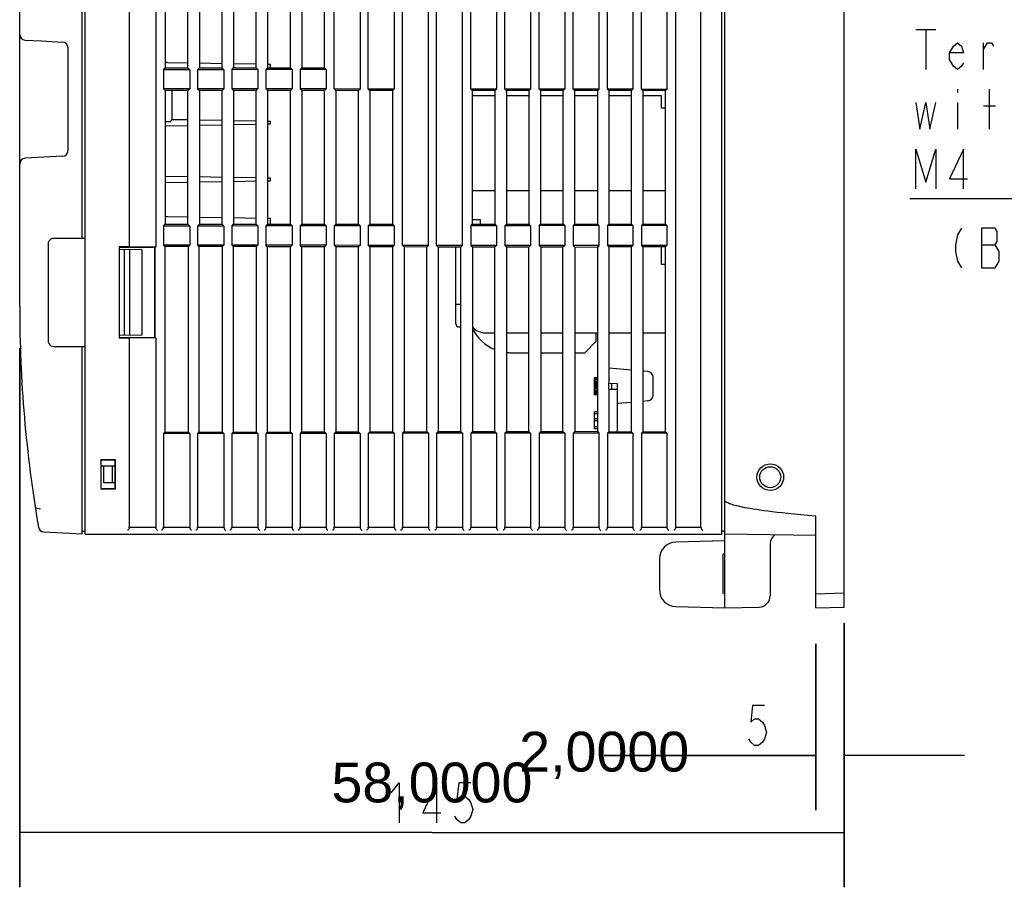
# Model space of a CAD drawing. Extents: x 20 to 400, y 160 to 434.
# Tile 8 of 20: x 134 to 203, y 267 to 328. Entities that reach past the tile are written whole.
import ezdxf

# ---------------------------------------------------------------- set-up
doc = ezdxf.new("R2010")
doc.units = 0
doc.header["$LTSCALE"] = 4.2
doc.header["$MEASUREMENT"] = 0
doc.layers.get('0').update_dxf_attribs({"linetype": 'CONTINUOUS'})
doc.layers.add('ALL_DIM', color=7, linetype='CONTINUOUS')
doc.layers.add('ALL_NOTE', color=7, linetype='CONTINUOUS')
doc.styles.get("Standard").update_dxf_attribs({"font": 'txt.shx'})

msp = doc.modelspace()

# ---------------------------------------------------------------- hatches: boundary and pattern name
h = msp.add_hatch(color=2)
h.paths.add_polyline_path([(134.162407, 267.375139), (134.162407, 305.311066)])
h.paths.add_polyline_path([(192.162407, 267.375139), (192.162407, 285.963164)])
edge = h.paths.add_edge_path(flags=0)
h = msp.add_hatch(color=2)
h.paths.add_polyline_path([(190.162407, 272.81474), (190.162407, 284.511204)])
h.paths.add_polyline_path([(192.162407, 272.81474), (192.162407, 284.563575)])
h.paths.add_polyline_path([(190.162407, 276.660749), (175.281776, 276.660749)])

# ---------------------------------------------------------------- linework, layer by layer
at = {"linetype": 'CONTINUOUS'}
for p, q in [((192.162407, 287.086443), (192.162407, 390.981699)), ((161.090804, 312.545794), (161.090804, 385.339327)), ((162.912301, 312.543847), (162.912301, 385.339327)), ((163.493369, 312.543226), (163.493369, 385.339327)), ((165.309735, 312.541284), (165.309735, 385.339327)), ((180.311327, 292.728815), (180.311327, 385.339327)), ((182.091777, 292.728815), (182.091777, 385.339327)), ((134.162407, 308.234071), (134.162407, 381.61396)), ((143.732824, 352.427089), (143.732824, 312.43058)), ((141.87028, 348.434071), (141.87028, 312.43058)), ((156.285673, 323.55093), (156.285673, 338.517212)), ((158.117432, 338.51917), (158.117432, 323.548972)), ((158.688238, 323.548362), (158.688238, 338.51978)), ((160.514866, 338.521732), (160.514866, 323.54641)), ((165.895935, 323.540658), (165.895935, 338.527484)), ((167.70717, 338.529421), (167.70717, 323.538722)), ((168.2985, 323.53809), (168.2985, 338.530053)), ((170.104604, 338.531983), (170.104604, 323.536159)), ((170.701065, 323.535521), (170.701065, 338.532621)), ((172.502039, 338.534546), (172.502039, 323.533596)), ((173.103631, 323.532953), (173.103631, 338.535189)), ((174.912974, 338.537123), (174.912974, 323.531019)), ((175.506196, 323.530385), (175.506196, 338.537757)), ((177.296908, 338.539671), (177.296908, 323.528471)), ((177.908762, 323.527817), (177.908762, 338.540325)), ((179.694343, 338.542234), (179.694343, 323.525908)), ((144.402407, 337.034071), (144.402407, 325.034071)), ((146.002407, 325.034071), (146.002407, 337.034071)), ((146.802407, 337.034071), (146.802407, 325.034071)), ((148.402407, 325.034071), (148.402407, 337.034071)), ((149.202407, 337.034071), (149.202407, 325.034071)), ((150.802407, 325.034071), (150.802407, 337.034071)), ((151.602407, 337.034071), (151.602407, 325.034071)), ((153.202407, 325.034071), (153.202407, 337.034071)), ((154.002407, 337.034071), (154.002407, 325.034071)), ((155.602407, 325.034071), (155.602407, 337.034071)), ((138.562407, 313.046072), (138.562407, 331.23058)), ((138.762407, 292.234071), (138.762407, 331.634102)), ((183.562407, 292.234071), (183.562407, 331.130611)), ((183.762407, 287.034071), (183.762407, 331.133697)), ((134.541473, 326.992392), (135.692674, 326.93206)), ((135.692834, 326.932051), (137.183342, 326.853937)), ((137.562407, 319.213657), (137.562407, 326.454485)), ((144.272846, 324.904371), (144.402407, 325.034071)), ((146.130259, 324.906356), (144.272846, 324.904371)), ((144.272846, 324.904371), (144.272846, 323.563771)), ((144.402407, 325.034071), (146.002407, 325.034071)), ((144.588445, 325.420351), (146.002407, 325.39567)), ((146.130259, 324.906356), (146.002407, 325.034071)), ((146.130259, 324.906356), (146.130259, 323.561786)), ((146.675411, 324.906939), (146.802407, 325.034071)), ((148.527693, 324.908919), (146.675411, 324.906939)), ((146.675411, 324.906939), (146.675411, 323.561203)), ((146.802407, 325.381706), (148.402407, 325.353778)), ((146.802407, 325.034071), (148.402407, 325.034071)), ((148.527693, 324.908919), (148.402407, 325.034071)), ((148.527693, 324.908919), (148.527693, 323.559223)), ((149.077977, 324.909507), (149.202407, 325.034071)), ((150.925128, 324.911482), (149.077977, 324.909507)), ((149.077977, 324.909507), (149.077977, 323.558635)), ((149.202407, 325.339814), (150.802407, 325.311886)), ((149.202407, 325.034071), (150.802407, 325.034071)), ((150.925128, 324.911482), (150.802407, 325.034071)), ((150.925128, 324.911482), (150.925128, 323.55666)), ((151.480542, 324.912075), (151.602407, 325.034071)), ((153.322562, 324.914044), (151.480542, 324.912075)), ((151.480542, 324.912075), (151.480542, 323.556067)), ((151.602407, 325.297922), (151.802407, 325.294431)), ((151.602407, 325.034071), (153.202407, 325.034071)), ((151.802407, 325.034071), (151.802407, 325.294431)), ((153.322562, 324.914044), (153.202407, 325.034071)), ((153.322562, 324.914044), (153.322562, 323.554098)), ((153.883107, 324.914644), (154.002407, 325.034071)), ((155.719997, 324.916607), (153.883107, 324.914644)), ((153.883107, 324.914644), (153.883107, 323.553499)), ((154.002407, 325.034071), (155.602407, 325.034071)), ((155.719997, 324.916607), (155.602407, 325.034071)), ((155.719997, 324.916607), (155.719997, 323.551535)), ((146.130259, 323.561786), (144.272846, 323.563771)), ((144.272846, 323.563771), (144.402407, 323.434071)), ((146.130259, 323.561786), (146.002407, 323.434071)), ((148.527693, 323.559223), (146.675411, 323.561203)), ((146.675411, 323.561203), (146.802407, 323.434071)), ((148.527693, 323.559223), (148.402407, 323.434071)), ((150.925128, 323.55666), (149.077977, 323.558635)), ((149.077977, 323.558635), (149.202407, 323.434071)), ((150.925128, 323.55666), (150.802407, 323.434071)), ((153.322562, 323.554098), (151.480542, 323.556067)), ((151.480542, 323.556067), (151.602407, 323.434071)), ((153.322562, 323.554098), (153.202407, 323.434071)), ((155.719997, 323.551535), (153.883107, 323.553499)), ((153.883107, 323.553499), (154.002407, 323.434071)), ((155.719997, 323.551535), (155.602407, 323.434071)), ((158.117432, 323.548972), (156.285673, 323.55093)), ((156.285673, 323.55093), (156.402407, 323.434071)), ((158.117432, 323.548972), (158.002407, 323.434071)), ((160.514866, 323.54641), (158.688238, 323.548362)), ((158.688238, 323.548362), (158.802407, 323.434071)), ((160.514866, 323.54641), (160.402407, 323.434071)), ((167.70717, 323.538722), (165.895935, 323.540658)), ((165.895935, 323.540658), (166.002407, 323.434071)), ((167.70717, 323.538722), (167.602407, 323.434071)), ((170.104604, 323.536159), (168.2985, 323.53809)), ((168.2985, 323.53809), (168.402407, 323.434071)), ((170.104604, 323.536159), (170.002407, 323.434071)), ((172.502039, 323.533596), (170.701065, 323.535521)), ((170.701065, 323.535521), (170.802407, 323.434071)), ((172.502039, 323.533596), (172.402407, 323.434071)), ((174.912974, 323.531019), (173.103631, 323.532953)), ((173.103631, 323.532953), (173.202407, 323.434071)), ((174.912974, 323.531019), (174.829577, 323.434071)), ((177.296908, 323.528471), (175.506196, 323.530385)), ((175.506196, 323.530385), (175.602407, 323.434071)), ((177.296908, 323.528471), (177.202407, 323.434071)), ((179.694343, 323.525908), (177.908762, 323.527817)), ((177.908762, 323.527817), (178.002407, 323.434071)), ((179.694343, 323.525908), (179.602407, 323.434071)), ((146.002407, 323.434071), (144.402407, 323.434071)), ((144.402407, 323.434071), (144.402407, 314.035986)), ((144.882407, 321.455369), (144.882407, 323.434071)), ((146.002407, 314.034071), (146.002407, 323.434071)), ((148.402407, 323.434071), (146.802407, 323.434071)), ((146.802407, 323.434071), (146.802407, 314.034071)), ((148.402407, 314.034071), (148.402407, 323.434071)), ((150.802407, 323.434071), (149.202407, 323.434071)), ((149.202407, 323.434071), (149.202407, 314.034071)), ((150.802407, 314.034071), (150.802407, 323.434071)), ((153.202407, 323.434071), (151.602407, 323.434071)), ((151.602407, 323.434071), (151.602407, 314.034071)), ((153.202407, 314.034071), (153.202407, 323.434071)), ((155.602407, 323.434071), (154.002407, 323.434071)), ((154.002407, 323.434071), (154.002407, 314.034071)), ((155.602407, 314.034071), (155.602407, 323.434071)), ((158.002407, 323.434071), (156.402407, 323.434071)), ((156.402407, 323.434071), (156.402407, 314.034071)), ((158.002407, 314.034071), (158.002407, 323.434071)), ((160.402407, 323.434071), (158.802407, 323.434071)), ((158.802407, 323.434071), (158.802407, 314.034071)), ((160.402407, 314.034071), (160.402407, 323.434071)), ((167.602407, 323.434071), (166.002407, 323.434071)), ((166.002407, 323.434071), (166.002407, 314.034071)), ((167.602407, 323.074071), (166.002407, 323.074071)), ((167.602407, 314.034071), (167.602407, 323.434071)), ((170.002407, 323.434071), (168.402407, 323.434071)), ((168.402407, 323.434071), (168.402407, 314.034071)), ((170.002407, 323.074071), (168.402407, 323.074071)), ((170.002407, 314.034071), (170.002407, 323.434071)), ((172.402407, 323.434071), (170.802407, 323.434071)), ((170.802407, 323.434071), (170.802407, 314.034071)), ((172.402407, 323.074071), (170.802407, 323.074071)), ((172.402407, 314.034071), (172.402407, 323.434071)), ((174.829577, 323.434071), (173.202407, 323.434071)), ((173.202407, 323.434071), (173.202407, 314.034071)), ((174.829577, 323.074071), (173.202407, 323.074071)), ((174.829577, 314.034071), (174.829577, 323.434071)), ((177.202407, 323.434071), (175.602407, 323.434071)), ((175.602407, 323.434071), (175.602407, 314.034071)), ((177.202407, 323.074071), (175.602407, 323.074071)), ((177.202407, 314.034071), (177.202407, 323.434071)), ((179.602407, 323.434071), (178.002407, 323.434071)), ((178.002407, 323.434071), (178.002407, 314.034071)), ((179.322407, 323.074071), (178.002407, 323.074071)), ((179.322407, 322.194071), (179.322407, 323.074071)), ((179.602407, 314.034071), (179.602407, 323.434071)), ((179.602407, 322.194071), (179.322407, 322.194071)), ((144.88181, 321.41523), (146.002407, 321.39567)), ((144.685898, 321.249493), (144.402407, 321.244544)), ((144.402407, 320.964544), (146.002407, 320.992472)), ((146.802407, 321.381706), (148.402407, 321.353778)), ((146.802407, 321.006436), (148.402407, 321.034364)), ((149.202407, 321.339814), (150.802407, 321.311886)), ((149.202407, 321.048328), (150.802407, 321.076257)), ((151.602407, 321.297922), (151.802407, 321.294431)), ((151.602407, 321.090221), (151.802407, 321.093712)), ((151.802407, 321.093712), (151.802407, 321.294431)), ((137.183342, 318.814205), (134.541473, 318.675751)), ((144.402407, 317.423598), (146.002407, 317.39567)), ((146.802407, 317.381706), (148.402407, 317.353778)), ((149.202407, 317.339814), (150.802407, 317.311886)), ((151.602407, 317.297922), (151.802407, 317.294431)), ((151.802407, 317.093712), (151.802407, 317.294431)), ((144.402407, 316.964544), (146.002407, 316.992472)), ((146.802407, 317.006436), (148.402407, 317.034364)), ((149.202407, 317.048328), (150.802407, 317.076257)), ((151.602407, 317.090221), (151.802407, 317.093712)), ((167.602407, 316.394071), (166.002407, 316.394071)), ((170.002407, 316.394071), (168.402407, 316.394071)), ((172.402407, 316.394071), (170.802407, 316.394071)), ((174.829577, 316.394071), (173.202407, 316.394071)), ((177.202407, 316.394071), (175.602407, 316.394071)), ((179.602407, 316.394071), (178.002407, 316.394071)), ((144.588445, 314.580351), (146.002407, 314.55567)), ((146.802407, 314.541706), (148.402407, 314.513778)), ((149.202407, 314.499814), (150.802407, 314.471886)), ((144.272846, 313.904371), (144.404297, 314.035963)), ((146.130259, 313.906356), (144.272846, 313.904371)), ((144.272846, 313.904371), (144.272846, 312.563771)), ((144.404297, 314.035963), (144.559117, 314.034071)), ((144.559117, 314.034071), (146.002407, 314.034071)), ((146.130259, 313.906356), (146.002407, 314.034071)), ((146.130259, 313.906356), (146.130259, 312.561786)), ((146.675411, 313.906939), (146.802407, 314.034071)), ((148.527693, 313.908919), (146.675411, 313.906939)), ((146.675411, 313.906939), (146.675411, 312.561203)), ((146.802407, 314.034071), (148.402407, 314.034071)), ((148.527693, 313.908919), (148.402407, 314.034071)), ((148.527693, 313.908919), (148.527693, 312.559223)), ((149.077977, 313.909507), (149.202407, 314.034071)), ((150.925128, 313.911482), (149.077977, 313.909507)), ((149.077977, 313.909507), (149.077977, 312.558635)), ((149.202407, 314.034071), (150.802407, 314.034071)), ((150.925128, 313.911482), (150.802407, 314.034071)), ((150.925128, 313.911482), (150.925128, 312.55666)), ((151.480542, 313.912075), (151.602407, 314.034071)), ((153.322562, 313.914044), (151.480542, 313.912075)), ((151.480542, 313.912075), (151.480542, 312.556067)), ((151.602407, 314.457922), (151.802407, 314.454431)), ((151.602407, 314.034071), (153.202407, 314.034071)), ((151.802407, 314.034071), (151.802407, 314.454431)), ((153.322562, 313.914044), (153.202407, 314.034071)), ((153.322562, 313.914044), (153.322562, 312.554098)), ((153.883107, 313.914644), (154.002407, 314.034071)), ((155.719997, 313.916607), (153.883107, 313.914644)), ((153.883107, 313.914644), (153.883107, 312.553499)), ((154.002407, 314.034071), (155.602407, 314.034071)), ((155.719997, 313.916607), (155.602407, 314.034071)), ((155.719997, 313.916607), (155.719997, 312.551535)), ((156.285673, 313.917212), (156.402407, 314.034071)), ((158.117432, 313.91917), (156.285673, 313.917212)), ((156.285673, 313.917212), (156.285673, 312.55093)), ((156.402407, 314.034071), (158.002407, 314.034071)), ((158.117432, 313.91917), (158.002407, 314.034071)), ((158.117432, 313.91917), (158.117432, 312.548972)), ((158.688238, 313.91978), (158.802407, 314.034071)), ((160.514866, 313.921732), (158.688238, 313.91978)), ((158.688238, 313.91978), (158.688238, 312.548362)), ((158.802407, 314.034071), (160.402407, 314.034071)), ((160.514866, 313.921732), (160.402407, 314.034071)), ((160.514866, 313.921732), (160.514866, 312.54641)), ((165.895935, 313.927484), (166.002407, 314.034071)), ((167.70717, 313.929421), (165.895935, 313.927484)), ((165.895935, 313.927484), (165.895935, 312.540658)), ((166.002407, 314.372079), (166.562407, 314.365237)), ((166.002407, 314.034071), (167.602407, 314.034071)), ((166.562407, 314.365237), (166.562407, 314.034071)), ((167.70717, 313.929421), (167.602407, 314.034071)), ((167.70717, 313.929421), (167.70717, 312.538722)), ((168.2985, 313.930053), (168.402407, 314.034071)), ((170.104604, 313.931983), (168.2985, 313.930053)), ((168.2985, 313.930053), (168.2985, 312.53809)), ((168.402407, 314.034071), (170.002407, 314.034071)), ((170.104604, 313.931983), (170.002407, 314.034071)), ((170.104604, 313.931983), (170.104604, 312.536159)), ((170.701065, 313.932621), (170.802407, 314.034071)), ((172.502039, 313.934546), (170.701065, 313.932621)), ((170.701065, 313.932621), (170.701065, 312.535521)), ((170.802407, 314.034071), (172.402407, 314.034071)), ((172.502039, 313.934546), (172.402407, 314.034071)), ((172.502039, 313.934546), (172.502039, 312.533596)), ((173.103631, 313.935189), (173.202407, 314.034071)), ((174.912974, 313.937123), (173.103631, 313.935189)), ((173.103631, 313.935189), (173.103631, 312.532953)), ((173.202407, 314.034071), (174.829577, 314.034071)), ((174.912974, 313.937123), (174.829577, 314.034071)), ((174.912974, 313.937123), (174.912974, 312.531019)), ((175.506196, 313.937757), (175.602407, 314.034071)), ((177.296908, 313.939671), (175.506196, 313.937757)), ((175.506196, 313.937757), (175.506196, 312.530385)), ((175.602407, 314.034071), (177.202407, 314.034071)), ((177.296908, 313.939671), (177.202407, 314.034071)), ((177.296908, 313.939671), (177.296908, 312.528471)), ((177.908762, 313.940325), (178.002407, 314.034071)), ((179.694343, 313.942234), (177.908762, 313.940325)), ((177.908762, 313.940325), (177.908762, 312.527817)), ((178.002407, 314.034071), (179.602407, 314.034071)), ((179.694343, 313.942234), (179.602407, 314.034071)), ((179.694343, 313.942234), (179.694343, 312.525908)), ((136.162407, 312.634132), (136.162407, 305.83401)), ((138.762407, 313.034071), (136.562346, 313.034071)), ((138.562407, 313.046072), (138.762407, 313.045941)), ((141.162407, 312.434071), (141.175632, 312.420846)), ((141.162407, 312.434071), (141.162407, 306.034071)), ((141.175632, 312.420846), (143.680212, 312.420083)), ((141.175632, 306.047296), (141.175632, 312.420846)), ((141.87028, 312.43058), (141.862366, 312.432159)), ((143.732824, 312.43058), (141.87028, 312.43058)), ((143.669289, 312.420087), (143.669289, 306.048056)), ((143.732824, 312.43058), (143.680212, 312.420083)), ((143.680212, 306.048059), (143.680212, 312.420083)), ((146.130259, 312.561786), (144.272846, 312.563771)), ((144.366325, 312.470193), (144.272846, 312.563771)), ((146.034996, 312.466625), (144.366325, 312.470193)), ((144.366325, 312.470193), (144.366325, 299.39795)), ((146.130259, 312.561786), (146.034996, 312.466625)), ((146.034996, 299.401517), (146.034996, 312.466625)), ((148.527693, 312.559223), (146.675411, 312.561203)), ((146.771461, 312.465051), (146.675411, 312.561203)), ((148.429871, 312.461505), (146.771461, 312.465051)), ((146.771461, 312.465051), (146.771461, 299.403092)), ((148.527693, 312.559223), (148.429871, 312.461505)), ((148.429871, 299.406637), (148.429871, 312.461505)), ((150.925128, 312.55666), (149.077977, 312.558635)), ((149.176597, 312.459909), (149.077977, 312.558635)), ((150.824745, 312.456385), (149.176597, 312.459909)), ((149.176597, 312.459909), (149.176597, 299.408233)), ((150.925128, 312.55666), (150.824745, 312.456385)), ((150.824745, 299.411757), (150.824745, 312.456385)), ((153.322562, 312.554098), (151.480542, 312.556067)), ((151.581734, 312.454767), (151.480542, 312.556067)), ((153.21962, 312.451265), (151.581734, 312.454767)), ((151.581734, 312.454767), (151.581734, 299.413375)), ((153.322562, 312.554098), (153.21962, 312.451265)), ((153.21962, 299.416877), (153.21962, 312.451265)), ((155.719997, 312.551535), (153.883107, 312.553499)), ((153.98687, 312.449625), (153.883107, 312.553499)), ((155.614495, 312.446146), (153.98687, 312.449625)), ((153.98687, 312.449625), (153.98687, 299.418517)), ((155.719997, 312.551535), (155.614495, 312.446146)), ((155.614495, 299.421997), (155.614495, 312.446146)), ((158.117432, 312.548972), (156.285673, 312.55093)), ((156.392006, 312.444483), (156.285673, 312.55093)), ((158.009369, 312.441026), (156.392006, 312.444483)), ((156.392006, 312.444483), (156.392006, 299.423659)), ((158.117432, 312.548972), (158.009369, 312.441026)), ((158.009369, 299.427117), (158.009369, 312.441026)), ((160.514866, 312.54641), (158.688238, 312.548362)), ((158.797143, 312.439342), (158.688238, 312.548362)), ((160.404244, 312.435906), (158.797143, 312.439342)), ((158.797143, 312.439342), (158.797143, 299.428801)), ((160.514866, 312.54641), (160.404244, 312.435906)), ((160.404244, 299.432236), (160.404244, 312.435906)), ((162.912301, 312.543847), (161.090804, 312.545794)), ((161.202279, 312.4342), (161.090804, 312.545794)), ((162.799119, 312.430786), (161.202279, 312.4342)), ((161.202279, 312.4342), (161.202279, 299.433943)), ((162.912301, 312.543847), (162.799119, 312.430786)), ((162.799119, 299.437356), (162.799119, 312.430786)), ((165.309735, 312.541284), (163.493369, 312.543226)), ((163.607415, 312.429058), (163.493369, 312.543226)), ((165.193993, 312.425666), (163.607415, 312.429058)), ((163.607415, 312.429058), (163.607415, 299.439084)), ((164.842407, 307.023864), (164.842407, 312.426418)), ((165.309735, 312.541284), (165.193993, 312.425666)), ((165.193993, 299.442476), (165.193993, 312.425666)), ((167.70717, 312.538722), (165.895935, 312.540658)), ((165.895935, 312.540658), (166.012552, 312.423916)), ((167.588868, 312.420546), (166.012552, 312.423916)), ((166.012552, 312.423916), (166.012552, 299.444226)), ((167.70717, 312.538722), (167.588868, 312.420546)), ((167.588868, 299.447596), (167.588868, 312.420546)), ((170.104604, 312.536159), (168.2985, 312.53809)), ((168.2985, 312.53809), (168.417688, 312.418774)), ((169.983742, 312.415426), (168.417688, 312.418774)), ((168.417688, 312.418774), (168.417688, 299.449368)), ((170.104604, 312.536159), (169.983742, 312.415426)), ((169.983742, 299.452716), (169.983742, 312.415426)), ((172.502039, 312.533596), (170.701065, 312.535521)), ((170.701065, 312.535521), (170.822824, 312.413632)), ((172.378617, 312.410306), (170.822824, 312.413632)), ((170.822824, 312.413632), (170.822824, 299.45451)), ((172.502039, 312.533596), (172.378617, 312.410306)), ((172.378617, 299.457836), (172.378617, 312.410306)), ((174.912974, 312.531019), (173.103631, 312.532953)), ((173.103631, 312.532953), (173.227961, 312.40849)), ((174.804673, 312.40512), (173.227961, 312.40849)), ((173.227961, 312.40849), (173.227961, 299.459652)), ((174.802407, 312.40512), (174.802407, 299.463023)), ((174.912974, 312.531019), (174.804673, 312.40512)), ((177.296908, 312.528471), (175.506196, 312.530385)), ((175.506196, 312.530385), (175.602407, 312.434071)), ((177.202407, 312.434071), (175.602407, 312.434071)), ((175.602407, 312.434071), (175.602407, 302.844544)), ((177.296908, 312.528471), (177.202407, 312.434071)), ((177.202407, 299.434071), (177.202407, 312.434071)), ((179.694343, 312.525908), (177.908762, 312.527817)), ((177.908762, 312.527817), (178.002407, 312.434071)), ((179.602407, 312.434071), (178.002407, 312.434071)), ((178.002407, 312.434071), (178.002407, 299.434071)), ((179.322407, 311.194071), (179.322407, 312.434071)), ((179.694343, 312.525908), (179.602407, 312.434071)), ((179.602407, 299.434071), (179.602407, 312.434071)), ((142.762407, 312.234071), (141.175632, 312.261768)), ((141.508818, 312.255953), (141.508818, 306.21219)), ((141.882407, 312.249432), (141.882407, 306.218711)), ((142.762407, 312.234071), (142.762407, 306.234071)), ((179.602407, 311.194071), (179.322407, 311.194071)), ((165.193993, 308.387934), (164.842407, 308.394071)), ((142.762407, 306.234071), (141.175632, 306.206374)), ((165.03194, 306.824138), (165.193993, 306.815645)), ((166.922407, 306.394071), (167.588868, 306.394071)), ((168.417688, 306.394071), (169.983742, 306.394071)), ((170.822824, 306.394071), (172.378617, 306.394071)), ((173.227961, 306.394071), (174.802407, 306.394071)), ((174.722407, 305.794071), (174.722407, 306.394071)), ((175.602407, 306.394071), (177.202407, 306.394071)), ((178.002407, 306.394071), (179.602407, 306.394071)), ((141.162407, 306.034071), (141.175632, 306.047296)), ((141.162407, 306.034071), (141.777905, 306.034163)), ((143.680212, 306.048059), (141.175632, 306.047296)), ((141.87028, 306.037562), (141.862366, 306.035983)), ((143.732824, 306.037562), (141.87028, 306.037562)), ((141.87028, 306.037562), (141.87028, 292.728815)), ((143.732824, 306.037562), (143.680212, 306.048059)), ((143.732824, 306.037562), (143.732824, 292.728815)), ((173.922407, 304.994071), (174.722407, 305.794071)), ((136.562346, 305.434071), (138.762407, 305.434071)), ((138.562407, 305.42207), (138.762407, 305.422202)), ((138.562407, 292.244553), (138.562407, 305.42207)), ((168.722407, 304.994071), (169.983742, 304.994071)), ((170.822824, 304.994071), (172.378617, 304.994071)), ((173.227961, 304.994071), (173.922407, 304.994071)), ((177.202407, 303.767054), (175.602407, 303.907036)), ((178.35727, 303.666017), (178.002407, 303.697063)), ((174.802407, 303.234071), (174.602407, 303.234071)), ((174.602407, 302.034071), (174.602407, 303.234071)), ((174.802407, 303.208539), (174.602407, 303.208539)), ((174.802407, 303.157475), (174.602407, 303.157475)), ((174.802407, 303.055348), (174.602407, 303.055348)), ((174.802407, 302.95322), (174.602407, 302.95322)), ((174.802407, 302.902156), (174.602407, 302.902156)), ((174.802407, 302.800029), (174.602407, 302.800029)), ((174.802407, 302.723433), (174.602407, 302.723433)), ((175.593685, 302.844696), (176.202407, 302.834071)), ((175.593685, 302.844696), (175.593685, 302.423446)), ((175.802407, 302.841053), (175.802407, 302.427089)), ((176.202407, 302.834071), (176.202407, 299.434071)), ((178.722407, 302.004074), (178.722407, 303.267539)), ((174.802407, 302.646837), (174.602407, 302.646837)), ((174.802407, 302.595773), (174.602407, 302.595773)), ((174.802407, 302.519178), (174.602407, 302.519178)), ((174.802407, 302.41705), (174.602407, 302.41705)), ((174.802407, 302.314922), (174.602407, 302.314922)), ((174.802407, 302.238326), (174.602407, 302.238326)), ((174.802407, 302.161731), (174.602407, 302.161731)), ((174.802407, 302.110667), (174.602407, 302.110667)), ((174.802407, 302.059603), (174.602407, 302.059603)), ((174.802407, 302.034071), (174.602407, 302.034071)), ((175.593685, 302.423446), (176.202407, 302.434071)), ((175.602407, 302.423598), (175.602407, 299.434071)), ((177.202407, 301.501088), (176.202407, 301.4136)), ((178.35727, 301.602126), (178.002407, 301.571079)), ((174.802407, 300.834071), (174.602407, 300.834071)), ((174.602407, 299.634071), (174.602407, 300.834071)), ((174.802407, 300.68088), (174.602407, 300.68088)), ((174.802407, 300.348965), (174.602407, 300.348965)), ((174.802407, 300.195773), (174.602407, 300.195773)), ((144.366325, 299.39795), (144.272846, 299.304371)), ((146.130259, 299.306356), (144.272846, 299.304371)), ((144.272846, 299.304371), (144.272846, 292.728815)), ((144.366325, 299.39795), (146.034996, 299.401517)), ((146.130259, 299.306356), (146.034996, 299.401517)), ((146.130259, 299.306356), (146.130259, 292.728815)), ((146.771461, 299.403092), (146.675411, 299.306939)), ((148.527693, 299.308919), (146.675411, 299.306939)), ((146.675411, 299.306939), (146.675411, 292.728815)), ((146.771461, 299.403092), (148.429871, 299.406637)), ((148.527693, 299.308919), (148.429871, 299.406637)), ((148.527693, 299.308919), (148.527693, 292.728815)), ((149.176597, 299.408233), (149.077977, 299.309507)), ((150.925128, 299.311482), (149.077977, 299.309507)), ((149.077977, 299.309507), (149.077977, 292.728815)), ((149.176597, 299.408233), (150.824745, 299.411757)), ((150.925128, 299.311482), (150.824745, 299.411757)), ((150.925128, 299.311482), (150.925128, 292.728815)), ((151.581734, 299.413375), (151.480542, 299.312075)), ((153.322562, 299.314044), (151.480542, 299.312075)), ((151.480542, 299.312075), (151.480542, 292.728815)), ((151.581734, 299.413375), (153.21962, 299.416877)), ((153.322562, 299.314044), (153.21962, 299.416877)), ((153.322562, 299.314044), (153.322562, 292.728815)), ((153.98687, 299.418517), (153.883107, 299.314644)), ((155.719997, 299.316607), (153.883107, 299.314644)), ((153.883107, 299.314644), (153.883107, 292.728815)), ((153.98687, 299.418517), (155.614495, 299.421997)), ((155.719997, 299.316607), (155.614495, 299.421997)), ((155.719997, 299.316607), (155.719997, 292.728815)), ((156.392006, 299.423659), (156.285673, 299.317212)), ((158.117432, 299.31917), (156.285673, 299.317212)), ((156.285673, 299.317212), (156.285673, 292.728815)), ((156.392006, 299.423659), (158.009369, 299.427117)), ((158.117432, 299.31917), (158.009369, 299.427117)), ((158.117432, 299.31917), (158.117432, 292.728815)), ((158.797143, 299.428801), (158.688238, 299.31978)), ((160.514866, 299.321732), (158.688238, 299.31978)), ((158.688238, 299.31978), (158.688238, 292.728815)), ((158.797143, 299.428801), (160.404244, 299.432236)), ((160.514866, 299.321732), (160.404244, 299.432236)), ((160.514866, 299.321732), (160.514866, 292.728815)), ((161.202279, 299.433943), (161.090804, 299.322348)), ((162.912301, 299.324295), (161.090804, 299.322348)), ((161.090804, 299.322348), (161.090804, 292.728815)), ((161.202279, 299.433943), (162.799119, 299.437356)), ((162.912301, 299.324295), (162.799119, 299.437356)), ((162.912301, 299.324295), (162.912301, 292.728815)), ((163.607415, 299.439084), (163.493369, 299.324916)), ((165.309735, 299.326858), (163.493369, 299.324916)), ((163.493369, 299.324916), (163.493369, 292.728815)), ((163.607415, 299.439084), (165.193993, 299.442476)), ((165.309735, 299.326858), (165.193993, 299.442476)), ((165.309735, 299.326858), (165.309735, 292.728815)), ((166.012552, 299.444226), (165.895935, 299.327484)), ((167.70717, 299.329421), (165.895935, 299.327484)), ((165.895935, 299.327484), (165.895935, 292.728815)), ((166.012552, 299.444226), (167.588868, 299.447596)), ((167.588868, 299.447596), (167.70717, 299.329421)), ((167.70717, 299.329421), (167.70717, 292.728815)), ((168.417688, 299.449368), (168.2985, 299.330053)), ((170.104604, 299.331983), (168.2985, 299.330053)), ((168.2985, 299.330053), (168.2985, 292.728815)), ((168.417688, 299.449368), (169.983742, 299.452716)), ((169.983742, 299.452716), (170.104604, 299.331983)), ((170.104604, 299.331983), (170.104604, 292.728815)), ((170.822824, 299.45451), (170.701065, 299.332621)), ((172.502039, 299.334546), (170.701065, 299.332621)), ((170.701065, 299.332621), (170.701065, 292.728815)), ((170.822824, 299.45451), (172.378617, 299.457836)), ((172.378617, 299.457836), (172.502039, 299.334546)), ((172.502039, 299.334546), (172.502039, 292.728815)), ((173.103631, 299.335189), (173.227961, 299.459652)), ((174.912974, 299.337123), (173.103631, 299.335189)), ((173.103631, 299.335189), (173.103631, 292.728815)), ((173.227961, 299.459652), (174.804673, 299.463023)), ((174.802407, 299.787263), (174.602407, 299.787263)), ((174.802407, 299.634071), (174.602407, 299.634071)), ((174.804673, 299.463023), (174.912974, 299.337123)), ((174.912974, 299.337123), (174.912974, 292.728815)), ((175.506196, 299.337757), (175.602407, 299.434071)), ((177.296908, 299.339671), (175.506196, 299.337757)), ((175.506196, 299.337757), (175.506196, 292.728815)), ((175.602407, 299.434071), (177.202407, 299.434071)), ((177.296908, 299.339671), (177.202407, 299.434071)), ((177.296908, 299.339671), (177.296908, 292.728815)), ((177.908762, 299.340325), (178.002407, 299.434071)), ((179.694343, 299.342234), (177.908762, 299.340325)), ((177.908762, 299.340325), (177.908762, 292.728815)), ((178.002407, 299.434071), (179.602407, 299.434071)), ((179.694343, 299.342234), (179.602407, 299.434071)), ((179.694343, 299.342234), (179.694343, 292.728815)), ((140.903806, 297.455474), (139.861222, 297.455252)), ((139.882407, 297.434071), (139.861222, 297.455252)), ((139.861222, 297.455252), (139.861222, 295.412891)), ((140.882407, 297.434071), (139.882407, 297.434071)), ((139.882407, 297.434071), (139.882407, 295.434071)), ((140.903806, 297.455474), (140.882407, 297.434071)), ((140.882407, 295.434071), (140.882407, 297.434071)), ((140.903806, 295.412668), (140.903806, 297.455474)), ((139.882407, 297.034071), (140.882407, 297.034071)), ((140.082407, 295.834071), (140.082407, 297.034071)), ((140.682407, 295.834071), (140.682407, 297.034071)), ((140.882407, 295.834071), (140.082407, 295.834071)), ((139.882407, 295.434071), (139.861222, 295.412891)), ((139.861222, 295.412891), (140.903806, 295.412668)), ((139.882407, 295.434071), (140.882407, 295.434071)), ((140.903806, 295.412668), (140.882407, 295.434071)), ((190.162407, 287.034071), (190.162407, 293.482965)), ((135.851628, 292.386619), (138.562407, 292.244553)), ((138.562407, 292.434071), (138.762407, 292.434071)), ((141.862366, 292.650088), (141.87028, 292.728815)), ((141.87028, 292.728815), (143.732824, 292.728815)), ((143.732824, 292.728815), (143.740738, 292.650088)), ((144.264932, 292.650088), (144.272846, 292.728815)), ((144.272846, 292.728815), (146.130259, 292.728815)), ((146.130259, 292.728815), (146.138173, 292.650088)), ((146.667497, 292.650088), (146.675411, 292.728815)), ((146.675411, 292.728815), (148.527693, 292.728815)), ((148.527693, 292.728815), (148.535607, 292.650088)), ((149.070062, 292.650088), (149.077977, 292.728815)), ((149.077977, 292.728815), (150.925128, 292.728815)), ((150.925128, 292.728815), (150.933042, 292.650088)), ((151.472628, 292.650088), (151.480542, 292.728815)), ((151.480542, 292.728815), (153.322562, 292.728815)), ((153.322562, 292.728815), (153.330477, 292.650088)), ((153.875193, 292.650088), (153.883107, 292.728815)), ((153.883107, 292.728815), (155.719997, 292.728815)), ((155.719997, 292.728815), (155.727911, 292.650088)), ((156.277759, 292.650088), (156.285673, 292.728815)), ((156.285673, 292.728815), (158.117432, 292.728815)), ((158.117432, 292.728815), (158.125346, 292.650088)), ((158.680324, 292.650088), (158.688238, 292.728815)), ((158.688238, 292.728815), (160.514866, 292.728815)), ((160.514866, 292.728815), (160.52278, 292.650088)), ((161.08289, 292.650088), (161.090804, 292.728815)), ((161.090804, 292.728815), (162.912301, 292.728815)), ((162.912301, 292.728815), (162.920215, 292.650088)), ((163.485455, 292.650088), (163.493369, 292.728815)), ((163.493369, 292.728815), (165.309735, 292.728815)), ((165.309735, 292.728815), (165.317649, 292.650088)), ((165.88802, 292.650088), (165.889212, 292.66227)), ((165.889212, 292.66227), (165.895935, 292.728815)), ((165.895935, 292.728815), (167.70717, 292.728815)), ((167.70717, 292.728815), (167.715084, 292.650088)), ((168.290586, 292.650088), (168.2985, 292.728815)), ((168.2985, 292.728815), (170.104604, 292.728815)), ((170.104604, 292.728815), (170.112519, 292.650088)), ((170.693151, 292.650088), (170.701065, 292.728815)), ((170.701065, 292.728815), (172.502039, 292.728815)), ((172.502039, 292.728815), (172.509953, 292.650088)), ((173.095717, 292.650088), (173.103631, 292.728815)), ((173.103631, 292.728815), (174.912974, 292.728815)), ((174.912974, 292.728815), (174.919666, 292.651433)), ((175.498282, 292.650088), (175.506196, 292.728815)), ((175.506196, 292.728815), (177.296908, 292.728815)), ((177.296908, 292.728815), (177.304822, 292.650088)), ((177.900848, 292.650088), (177.908762, 292.728815)), ((177.908762, 292.728815), (179.694343, 292.728815)), ((179.694343, 292.728815), (179.702257, 292.650088)), ((180.303413, 292.650088), (180.311327, 292.728815)), ((180.311327, 292.728815), (182.091777, 292.728815)), ((182.091777, 292.728815), (182.0985, 292.66227)), ((182.0985, 292.66227), (182.099691, 292.650088)), ((183.762407, 292.434071), (183.562407, 292.434071)), ((138.762407, 292.234071), (183.562407, 292.234071)), ((183.762407, 291.754071), (180.330995, 291.664216)), ((190.162407, 292.122359), (183.762407, 292.234071)), ((186.962407, 291.538541), (186.962407, 287.897192)), ((179.162407, 290.46457), (179.162407, 288.323572)), ((183.762407, 290.834071), (183.642407, 290.812912)), ((183.642407, 288.055223), (183.642407, 290.812919)), ((183.762407, 288.034071), (183.642407, 288.05523)), ((190.162407, 288.034071), (192.162407, 288.086443)), ((180.330995, 287.123926), (183.762407, 287.034071)), ((183.762407, 287.034071), (186.183349, 287.097466)), ((190.162407, 287.034071), (192.162407, 287.086443))]:
    msp.add_line(p, q, dxfattribs=at)
at = {"color": 7, "linetype": 'CONTINUOUS'}
for p, q in [((181.699127, 276.660749), (190.162407, 276.660749)), ((200.625687, 276.660749), (192.162407, 276.660749)), ((163.162407, 271.221149), (134.162407, 271.221149)), ((163.162407, 271.221149), (192.162407, 271.221149))]:
    msp.add_line(p, q, dxfattribs=at)
at = {"linetype": 'CONTINUOUS'}
for points in [[(136.562346, 313.034071), (136.458837, 313.020447), (136.362374, 312.980497), (136.279539, 312.916939), (136.215981, 312.834104), (136.176031, 312.737642), (136.162407, 312.634132), (136.162407, 312.634132)], [(141.862366, 312.432159), (141.854084, 312.432761), (141.836077, 312.433295), (141.809922, 312.433713), (141.777905, 312.43398), (141.162407, 312.434071), (141.162407, 312.434071)], [(136.162407, 305.83401), (136.176031, 305.7305), (136.215981, 305.634038), (136.279539, 305.551203), (136.362374, 305.487645), (136.458837, 305.447695), (136.562346, 305.434071), (136.562346, 305.434071)], [(141.777905, 306.034163), (141.809922, 306.034429), (141.836077, 306.034847), (141.854084, 306.035381), (141.862366, 306.035983), (141.862366, 306.035983)], [(186.967643, 295.294071), (186.788681, 295.311292), (186.612143, 295.363892), (186.447517, 295.451101), (186.303563, 295.568788), (186.18643, 295.71128), (186.099597, 295.873391), (186.045892, 296.049781), (186.027645, 296.23374), (186.045768, 296.41774), (186.099404, 296.594287), (186.186185, 296.756498), (186.303105, 296.898889), (186.446709, 297.016515), (186.6114, 297.103921), (186.788041, 297.156772), (186.967643, 297.174071), (186.967643, 297.174071)], [(186.967643, 297.174071), (187.146609, 297.15685), (187.323146, 297.104249), (187.487772, 297.017038), (187.631725, 296.899352), (187.748857, 296.756859), (187.83569, 296.594748), (187.889394, 296.418358), (187.907641, 296.234399), (187.889517, 296.050399), (187.835881, 295.873853), (187.749099, 295.711642), (187.632179, 295.569251), (187.488575, 295.451626), (187.323884, 295.36422), (187.147243, 295.31137), (186.967643, 295.294071), (186.967643, 295.294071)], [(190.162407, 293.482965), (189.615218, 293.532719), (189.109675, 293.58087), (188.642907, 293.627455), (188.21204, 293.672536), (187.814214, 293.716191), (187.446824, 293.758499), (187.107609, 293.799519), (186.79441, 293.839319), (186.505317, 293.877957), (186.238495, 293.915498), (185.992323, 293.952), (185.765266, 293.987524), (185.555925, 294.022128), (185.363002, 294.055875), (185.185288, 294.088829), (185.021694, 294.121054), (184.871182, 294.152621), (184.732839, 294.1836), (184.605786, 294.214075), (184.489263, 294.244125), (184.382541, 294.273853), (184.285005, 294.303363), (184.196069, 294.33279), (184.115278, 294.36228), (184.042206, 294.392035), (183.976626, 294.422278), (183.918352, 294.453357), (183.867622, 294.485626), (183.824752, 294.519798), (183.791449, 294.556076), (183.769562, 294.595359), (183.762407, 294.634071), (183.762407, 294.634071)], [(135.231856, 294.237294), (135.239815, 294.191649), (135.24906, 294.151586), (135.260008, 294.117726), (135.272776, 294.092025), (135.286321, 294.076918), (135.286321, 294.076918)], [(135.626881, 293.99448), (135.521296, 294.002986), (135.425005, 294.020447), (135.344775, 294.04569), (135.286321, 294.076918), (135.286321, 294.076918)], [(141.862366, 292.650088), (141.853699, 292.614569), (141.837458, 292.581886), (141.816612, 292.553167), (141.792992, 292.528919), (141.767954, 292.50952), (141.742823, 292.495333), (141.742823, 292.495333)], [(143.740738, 292.650088), (143.749405, 292.614569), (143.765647, 292.581886), (143.786493, 292.553167), (143.810112, 292.528919), (143.83515, 292.50952), (143.860282, 292.495333), (143.860282, 292.495333)], [(144.264932, 292.650088), (144.256265, 292.614569), (144.240023, 292.581886), (144.219177, 292.553167), (144.195558, 292.528919), (144.17052, 292.50952), (144.145388, 292.495333), (144.145388, 292.495333)], [(146.138173, 292.650088), (146.14684, 292.614569), (146.163081, 292.581886), (146.183927, 292.553167), (146.207547, 292.528919), (146.232585, 292.50952), (146.257716, 292.495333), (146.257716, 292.495333)], [(146.667497, 292.650088), (146.65883, 292.614569), (146.642589, 292.581886), (146.621743, 292.553167), (146.598123, 292.528919), (146.573085, 292.50952), (146.547954, 292.495333), (146.547954, 292.495333)], [(148.535607, 292.650088), (148.544274, 292.614569), (148.560516, 292.581886), (148.581362, 292.553167), (148.604981, 292.528919), (148.630019, 292.50952), (148.655151, 292.495333), (148.655151, 292.495333)], [(149.070062, 292.650088), (149.061395, 292.614569), (149.045154, 292.581886), (149.024308, 292.553167), (149.000688, 292.528919), (148.97565, 292.50952), (148.950519, 292.495333), (148.950519, 292.495333)], [(150.933042, 292.650088), (150.941709, 292.614569), (150.95795, 292.581886), (150.978796, 292.553167), (151.002416, 292.528919), (151.027454, 292.50952), (151.052585, 292.495333), (151.052585, 292.495333)], [(151.472628, 292.650088), (151.463961, 292.614569), (151.447719, 292.581886), (151.426873, 292.553167), (151.403254, 292.528919), (151.378216, 292.50952), (151.353084, 292.495333), (151.353084, 292.495333)], [(153.330477, 292.650088), (153.339144, 292.614569), (153.355385, 292.581886), (153.376231, 292.553167), (153.399851, 292.528919), (153.424889, 292.50952), (153.45002, 292.495333), (153.45002, 292.495333)], [(153.875193, 292.650088), (153.866526, 292.614569), (153.850285, 292.581886), (153.829439, 292.553167), (153.805819, 292.528919), (153.780781, 292.50952), (153.75565, 292.495333), (153.75565, 292.495333)], [(155.727911, 292.650088), (155.736578, 292.614569), (155.75282, 292.581886), (155.773666, 292.553167), (155.797285, 292.528919), (155.822323, 292.50952), (155.847455, 292.495333), (155.847455, 292.495333)], [(156.277759, 292.650088), (156.269092, 292.614569), (156.25285, 292.581886), (156.232004, 292.553167), (156.208385, 292.528919), (156.183347, 292.50952), (156.158215, 292.495333), (156.158215, 292.495333)], [(158.125346, 292.650088), (158.134013, 292.614569), (158.150254, 292.581886), (158.1711, 292.553167), (158.19472, 292.528919), (158.219758, 292.50952), (158.244889, 292.495333), (158.244889, 292.495333)], [(158.680324, 292.650088), (158.671657, 292.614569), (158.655416, 292.581886), (158.63457, 292.553167), (158.61095, 292.528919), (158.585912, 292.50952), (158.560781, 292.495333), (158.560781, 292.495333)], [(160.52278, 292.650088), (160.531447, 292.614569), (160.547689, 292.581886), (160.568535, 292.553167), (160.592154, 292.528919), (160.617192, 292.50952), (160.642324, 292.495333), (160.642324, 292.495333)], [(161.08289, 292.650088), (161.074223, 292.614569), (161.057981, 292.581886), (161.037135, 292.553167), (161.013516, 292.528919), (160.988478, 292.50952), (160.963346, 292.495333), (160.963346, 292.495333)], [(162.920215, 292.650088), (162.928882, 292.614569), (162.945123, 292.581886), (162.965969, 292.553167), (162.989589, 292.528919), (163.014627, 292.50952), (163.039758, 292.495333), (163.039758, 292.495333)], [(163.485455, 292.650088), (163.476788, 292.614569), (163.460547, 292.581886), (163.439701, 292.553167), (163.416081, 292.528919), (163.391043, 292.50952), (163.365912, 292.495333), (163.365912, 292.495333)], [(165.317649, 292.650088), (165.326316, 292.614569), (165.342558, 292.581886), (165.363404, 292.553167), (165.387023, 292.528919), (165.412061, 292.50952), (165.437193, 292.495333), (165.437193, 292.495333)], [(165.88802, 292.650088), (165.879353, 292.614569), (165.863112, 292.581886), (165.842266, 292.553167), (165.818646, 292.528919), (165.793608, 292.50952), (165.768477, 292.495333), (165.768477, 292.495333)], [(167.715084, 292.650088), (167.723751, 292.614569), (167.739992, 292.581886), (167.760838, 292.553167), (167.784458, 292.528919), (167.809496, 292.50952), (167.834627, 292.495333), (167.834627, 292.495333)], [(168.290586, 292.650088), (168.281919, 292.614569), (168.265677, 292.581886), (168.244831, 292.553167), (168.221212, 292.528919), (168.196174, 292.50952), (168.171042, 292.495333), (168.171042, 292.495333)], [(170.112519, 292.650088), (170.121186, 292.614569), (170.137427, 292.581886), (170.158273, 292.553167), (170.181893, 292.528919), (170.206931, 292.50952), (170.232062, 292.495333), (170.232062, 292.495333)], [(170.693151, 292.650088), (170.684484, 292.614569), (170.668243, 292.581886), (170.647397, 292.553167), (170.623777, 292.528919), (170.598739, 292.50952), (170.573608, 292.495333), (170.573608, 292.495333)], [(172.509953, 292.650088), (172.51862, 292.614569), (172.534862, 292.581886), (172.555708, 292.553167), (172.579327, 292.528919), (172.604365, 292.50952), (172.629497, 292.495333), (172.629497, 292.495333)], [(173.095717, 292.650088), (173.08705, 292.614569), (173.070808, 292.581886), (173.049962, 292.553167), (173.026343, 292.528919), (173.001305, 292.50952), (172.976173, 292.495333), (172.976173, 292.495333)], [(174.919666, 292.651433), (174.928039, 292.615664), (174.944209, 292.582679), (174.96511, 292.553675), (174.988857, 292.529189), (175.014052, 292.509616), (175.039328, 292.495333), (175.039328, 292.495333)], [(175.498282, 292.650088), (175.489615, 292.614569), (175.473374, 292.581886), (175.452528, 292.553167), (175.428908, 292.528919), (175.40387, 292.50952), (175.378739, 292.495333), (175.378739, 292.495333)], [(177.304822, 292.650088), (177.313489, 292.614569), (177.329731, 292.581886), (177.350577, 292.553167), (177.374196, 292.528919), (177.399234, 292.50952), (177.424366, 292.495333), (177.424366, 292.495333)], [(177.900848, 292.650088), (177.892181, 292.614569), (177.875939, 292.581886), (177.855093, 292.553167), (177.831474, 292.528919), (177.806436, 292.50952), (177.781304, 292.495333), (177.781304, 292.495333)], [(179.702257, 292.650088), (179.710924, 292.614569), (179.727165, 292.581886), (179.748011, 292.553167), (179.771631, 292.528919), (179.796669, 292.50952), (179.8218, 292.495333), (179.8218, 292.495333)], [(180.303413, 292.650088), (180.294746, 292.614569), (180.278505, 292.581886), (180.257659, 292.553167), (180.234039, 292.528919), (180.209001, 292.50952), (180.18387, 292.495333), (180.18387, 292.495333)], [(182.099691, 292.650088), (182.108358, 292.614569), (182.1246, 292.581886), (182.145446, 292.553167), (182.169065, 292.528919), (182.194103, 292.50952), (182.219235, 292.495333), (182.219235, 292.495333)]]:
    msp.add_lwpolyline(points, dxfattribs=at)
at = {"color": 7, "linetype": 'CONTINUOUS'}
for points in [[(134.162407, 267.375139), (134.162407, 305.311066)], [(192.162407, 267.375139), (192.162407, 285.963164)], [(190.162407, 272.81474), (190.162407, 284.511204)], [(192.162407, 272.81474), (192.162407, 284.563575)], [(190.162407, 276.660749), (175.281776, 276.660749)]]:
    msp.add_lwpolyline(points, close=True, dxfattribs=at)
at = {"linetype": 'CONTINUOUS'}
msp.add_circle((186.962407, 296.234071), 0.74, dxfattribs=at)
for centre, radius, start, end in [((134.562407, 327.391843), 0.4, 180, 267), ((137.162407, 326.454485), 0.4, 0, 86.992973), ((144.602407, 326.220229), 0.8, 255.475123, 269), ((144.682407, 321.449462), 0.2, 271.000001, 0), ((134.562407, 318.276299), 0.4, 93, 180), ((137.162407, 319.213657), 0.4, 273.007019, 0), ((144.602407, 315.380229), 0.8, 255.475123, 269), ((226.290979, 308.234071), 92.128571, 180, 189.695381), ((165.042407, 307.023864), 0.2, 180, 267), ((168.722407, 307.994071), 3, 204.941995, 247.737092), ((166.922407, 307.594071), 1.2, 220.47959, 270), ((168.722407, 307.994071), 3, 264.133249, 270), ((178.322407, 303.267539), 0.4, 0, 84.999997), ((178.322407, 302.000604), 0.4, 275.000003, 0), ((135.872561, 292.786075), 0.4, 189.696066, 267.000167), ((180.362407, 290.464628), 1.2, 91.494057, 180.002731), ((187.762407, 291.538541), 0.8, 127.316856, 180), ((180.362407, 288.323515), 1.2, 179.997268, 268.5), ((186.162407, 287.897192), 0.8, 271.5, 0)]:
    msp.add_arc(centre, radius, start, end, dxfattribs=at)
at = {"layer": 'ALL_DIM', "color": 7, "linetype": 'CONTINUOUS'}
for points in [[(186.56676, 280.160749), (185.72676, 280.160749), (185.586756, 278.994085), (185.866751, 279.227412), (186.14676, 279.227412), (186.426756, 278.994085), (186.56676, 278.760744), (186.706751, 278.294076), (186.56676, 277.827421), (186.426756, 277.594081), (186.14676, 277.360753), (185.866751, 277.360753), (185.586756, 277.594081), (185.446751, 277.827421), (185.446751, 277.827421)], [(160.292061, 274.021145), (160.852065, 274.721154), (160.852065, 271.921145), (160.852065, 271.921145)], [(163.512069, 271.921145), (163.512069, 274.721154), (162.532065, 272.621154), (163.792065, 272.621154), (163.792065, 272.621154)], [(165.892065, 274.721154), (165.052065, 274.721154), (164.912061, 273.554477), (165.192069, 273.787818), (165.472065, 273.787818), (165.752061, 273.554477), (165.892065, 273.32115), (166.032069, 272.854482), (165.892065, 272.387813), (165.752061, 272.154486), (165.472065, 271.921145), (165.192069, 271.921145), (164.912061, 272.154486), (164.772069, 272.387813), (164.772069, 272.387813)]]:
    msp.add_lwpolyline(points, dxfattribs=at)
at = {"layer": 'ALL_NOTE', "color": 7, "linetype": 'CONTINUOUS'}
msp.add_line((216.945823, 315.827081), (196.785823, 315.827081), dxfattribs=at)
for points in [[(197.205829, 327.727082), (198.60582, 327.727082), (198.60582, 327.727082)], [(197.905824, 327.727082), (197.905824, 324.927086), (197.905824, 324.927086)], [(200.565829, 325.393754), (200.425824, 325.160414), (200.145829, 324.927086), (199.86582, 325.160414), (199.585824, 325.627082), (199.585824, 326.09375), (199.86582, 326.560418), (200.145829, 326.793745), (200.425824, 326.560418), (200.565829, 326.09375), (199.585824, 326.09375), (199.585824, 326.09375)], [(201.96582, 324.927086), (201.96582, 326.793745), (201.96582, 326.793745)], [(201.96582, 326.327077), (202.245829, 326.793745), (202.525824, 326.793745), (202.665829, 326.560418), (202.665829, 326.560418)], [(200.145829, 323.527082), (200.145829, 323.293754), (200.145829, 323.293754)], [(202.38582, 320.727086), (202.38582, 323.527082), (202.38582, 323.527082)], [(197.205829, 322.593745), (197.485824, 320.727086), (197.905824, 322.593745), (198.18582, 320.727086), (198.60582, 322.593745), (198.60582, 322.593745)], [(200.145829, 322.593745), (200.145829, 320.727086), (200.145829, 320.727086)], [(201.96582, 322.360418), (202.80582, 322.360418), (202.80582, 322.360418)], [(197.205829, 316.527086), (197.205829, 319.327082), (197.905824, 316.993754), (198.60582, 319.327082), (198.60582, 316.527086), (198.60582, 316.527086)], [(200.565829, 316.527086), (200.565829, 319.327082), (199.585824, 317.227082), (200.845824, 317.227082), (200.845824, 317.227082)], [(200.415135, 313.760057), (200.135139, 313.293401), (199.995135, 312.593393), (199.995135, 312.126725), (200.135139, 311.426729), (200.415135, 310.960061), (200.415135, 310.960061)], [(201.815139, 313.760057), (201.815139, 310.960061), (202.79513, 310.960061), (202.935135, 311.193401), (203.075139, 311.426729), (203.075139, 312.126725), (202.935135, 312.360065), (202.79513, 312.593393), (202.935135, 312.826733), (202.935135, 313.526729), (202.79513, 313.760057), (201.815139, 313.760057), (201.815139, 313.760057)], [(201.815139, 312.593393), (202.79513, 312.593393), (202.79513, 312.593393)]]:
    msp.add_lwpolyline(points, dxfattribs=at)

# ---------------------------------------------------------------- texts
at = {"char_height": 2.800054, "attachment_point": 5}
for s, insert, width in [('\\C7;\\fArial|b0|i0|;\\H2.800053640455;2,0000', (175.281776, 276.660749), 12.834703), ('\\C7;\\fArial|b0|i0|;\\H2.800053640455;58,0000', (163.162407, 274.491571), 14.973719)]:
    msp.add_mtext(s, dxfattribs=dict(at, insert=insert, width=width))

doc.saveas('drawing.dxf')
